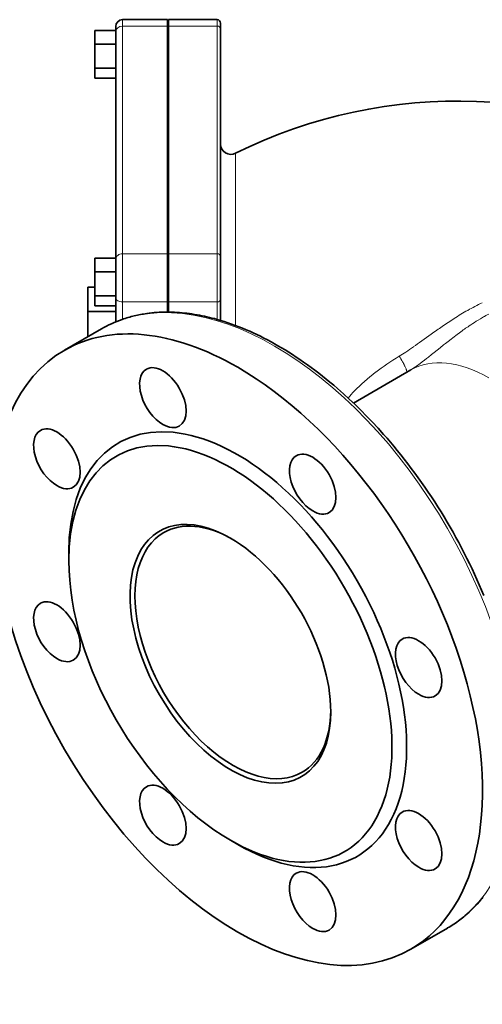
# Model space of a CAD drawing. Extents: x 1691 to 2227, y 281 to 779.
# Tile 8 of 9: x 2057 to 2124, y 623 to 765. Entities that reach past the tile are written whole.
import ezdxf

# ---------------------------------------------------------------- set-up
doc = ezdxf.new("R2010")
doc.units = 0

msp = doc.modelspace()

# ---------------------------------------------------------------- linework, layer by layer
at = {"color": 7, "lineweight": 13, "ltscale": 0.045877}
for p, q in [((2071.68, 763.93), (2071.68, 764.85)), ((2085.33, 764.85), (2085.33, 763.93))]:
    msp.add_line(p, q, dxfattribs=at)
at = {"color": 7, "lineweight": 35, "ltscale": 0.325}
msp.add_line((2078.18, 764.85), (2071.68, 764.85), dxfattribs=at)
at = {"color": 7, "lineweight": 35, "ltscale": 0.045877}
for p, q in [((2078.18, 764.85), (2078.18, 763.93)), ((2078.33, 763.93), (2078.33, 764.85))]:
    msp.add_line(p, q, dxfattribs=at)
at = {"color": 7, "lineweight": 35, "ltscale": 0.35}
msp.add_line((2078.33, 764.85), (2085.33, 764.85), dxfattribs=at)
at = {"color": 7, "lineweight": 35, "ltscale": 0.041287}
msp.add_line((2085.83, 763.52), (2085.83, 764.35), dxfattribs=at)
at = {"color": 7, "lineweight": 35, "ltscale": 0.1}
for p, q in [((2067.68, 763.3), (2067.68, 761.3)), ((2067.68, 730.39), (2067.68, 728.39))]:
    msp.add_line(p, q, dxfattribs=at)
at = {"color": 7, "lineweight": 35, "ltscale": 0.15}
for p, q in [((2067.68, 763.3), (2070.68, 763.3)), ((2067.68, 761.3), (2070.68, 761.3)), ((2067.68, 757.85), (2070.68, 757.85)), ((2067.68, 756.4), (2070.68, 756.4)), ((2067.68, 730.39), (2070.68, 730.39)), ((2067.68, 728.39), (2070.68, 728.39)), ((2067.68, 724.94), (2070.68, 724.94)), ((2067.68, 723.49), (2070.68, 723.49))]:
    msp.add_line(p, q, dxfattribs=at)
at = {"color": 7, "lineweight": 35, "ltscale": 0.000134}
msp.add_line((2070.68, 763.84), (2070.68, 763.85), dxfattribs=at)
at = {"color": 7, "lineweight": 35, "ltscale": 0.00553}
msp.add_line((2070.68, 763.73), (2070.68, 763.84), dxfattribs=at)
at = {"color": 7, "lineweight": 35, "ltscale": 0.012752}
msp.add_line((2070.68, 763.48), (2070.68, 763.73), dxfattribs=at)
at = {"color": 7, "lineweight": 35, "ltscale": 0.018288}
msp.add_line((2070.68, 763.11), (2070.68, 763.48), dxfattribs=at)
at = {"color": 7, "lineweight": 35}
for p, q in [((2070.68, 730.2), (2070.68, 763.11)), ((2078.18, 763.93), (2078.18, 731.02)), ((2078.33, 763.93), (2078.33, 731.02)), ((2085.83, 763.52), (2085.83, 730.61))]:
    msp.add_line(p, q, dxfattribs=at)
at = {"color": 7, "lineweight": 13, "ltscale": 0.325}
for p, q in [((2071.68, 763.93), (2078.18, 763.93)), ((2078.18, 731.02), (2071.68, 731.02)), ((2071.68, 724.05), (2078.18, 724.05))]:
    msp.add_line(p, q, dxfattribs=at)
at = {"color": 7, "lineweight": 13}
for p, q in [((2071.68, 731.02), (2071.68, 763.93)), ((2085.33, 763.93), (2085.33, 731.02)), ((2088, 720.64), (2088, 745.53))]:
    msp.add_line(p, q, dxfattribs=at)
at = {"color": 7, "lineweight": 13, "ltscale": 0.35}
for p, q in [((2078.33, 763.93), (2085.33, 763.93)), ((2085.33, 731.02), (2078.33, 731.02)), ((2078.33, 724.05), (2085.33, 724.05))]:
    msp.add_line(p, q, dxfattribs=at)
at = {"color": 7, "lineweight": 35, "ltscale": 0.0075}
for p, q in [((2078.33, 762.35), (2078.18, 762.35)), ((2078.33, 757.35), (2078.18, 757.35)), ((2078.33, 729.44), (2078.18, 729.44)), ((2078.33, 724.44), (2078.18, 724.44))]:
    msp.add_line(p, q, dxfattribs=at)
at = {"color": 7, "lineweight": 35, "ltscale": 0.172475}
for p, q in [((2067.68, 761.3), (2067.68, 757.85)), ((2067.68, 728.39), (2067.68, 724.94))]:
    msp.add_line(p, q, dxfattribs=at)
at = {"color": 7, "lineweight": 35, "ltscale": 0.072473}
for p, q in [((2067.68, 757.85), (2067.68, 756.4)), ((2067.68, 724.94), (2067.68, 723.49))]:
    msp.add_line(p, q, dxfattribs=at)
at = {"color": 7, "lineweight": 35, "ltscale": 0.007498}
msp.add_line((2078.33, 743.12), (2078.18, 743.12), dxfattribs=at)
at = {"color": 7, "lineweight": 35, "ltscale": 0.02374}
msp.add_line((2070.68, 729.73), (2070.68, 730.2), dxfattribs=at)
at = {"color": 7, "lineweight": 13, "ltscale": 0.348462}
for p, q in [((2071.68, 724.05), (2071.68, 731.02)), ((2085.33, 731.02), (2085.33, 724.05))]:
    msp.add_line(p, q, dxfattribs=at)
at = {"color": 7, "lineweight": 35, "ltscale": 0.348462}
for p, q in [((2078.18, 731.02), (2078.18, 724.05)), ((2078.33, 724.05), (2078.33, 731.02))]:
    msp.add_line(p, q, dxfattribs=at)
at = {"color": 7, "lineweight": 35, "ltscale": 0.313615}
msp.add_line((2085.83, 724.34), (2085.83, 730.61), dxfattribs=at)
at = {"color": 7, "lineweight": 35, "ltscale": 0.030232}
msp.add_line((2070.68, 729.12), (2070.68, 729.73), dxfattribs=at)
at = {"color": 7, "lineweight": 35, "ltscale": 0.035835}
msp.add_line((2070.68, 728.41), (2070.68, 729.12), dxfattribs=at)
at = {"color": 7, "lineweight": 35, "ltscale": 0.080779}
msp.add_line((2070.68, 726.79), (2070.68, 728.41), dxfattribs=at)
at = {"color": 7, "lineweight": 35, "ltscale": 0.175}
msp.add_line((2066.68, 722.66), (2066.68, 726.16), dxfattribs=at)
at = {"color": 7, "lineweight": 35, "ltscale": 0.049998}
msp.add_line((2066.68, 726.16), (2067.68, 726.16), dxfattribs=at)
at = {"color": 7, "lineweight": 35, "ltscale": 0.039964}
msp.add_line((2070.68, 725.99), (2070.68, 726.79), dxfattribs=at)
at = {"color": 7, "lineweight": 35, "ltscale": 0.036574}
msp.add_line((2070.68, 725.26), (2070.68, 725.99), dxfattribs=at)
at = {"color": 7, "lineweight": 35, "ltscale": 0.031645}
msp.add_line((2070.68, 724.63), (2070.68, 725.26), dxfattribs=at)
at = {"color": 7, "lineweight": 35, "ltscale": 0.173264}
msp.add_line((2070.68, 721.16), (2070.68, 724.63), dxfattribs=at)
at = {"color": 7, "lineweight": 13, "ltscale": 0.125484}
msp.add_line((2071.68, 721.54), (2071.68, 724.05), dxfattribs=at)
at = {"color": 7, "lineweight": 35, "ltscale": 0.073633}
msp.add_line((2078.18, 722.58), (2078.18, 724.05), dxfattribs=at)
at = {"color": 7, "lineweight": 35, "ltscale": 0.07368}
msp.add_line((2078.33, 722.58), (2078.33, 724.05), dxfattribs=at)
at = {"color": 7, "lineweight": 13, "ltscale": 0.1265}
msp.add_line((2085.33, 724.05), (2085.33, 721.52), dxfattribs=at)
at = {"color": 7, "lineweight": 35, "ltscale": 0.148233}
msp.add_line((2085.83, 724.34), (2085.83, 721.37), dxfattribs=at)
at = {"color": 7, "lineweight": 35, "ltscale": 0.2}
msp.add_line((2066.68, 722.66), (2070.68, 722.66), dxfattribs=at)
at = {"color": 7, "lineweight": 35, "ltscale": 0.181497}
msp.add_line((2066.68, 719.03), (2066.68, 722.66), dxfattribs=at)
at = {"color": 7, "lineweight": 35, "ltscale": 0.306185}
msp.add_line((2068.62, 720.15), (2063.31, 717.09), dxfattribs=at)
at = {"color": 7, "lineweight": 13, "ltscale": 0.084929}
msp.add_line((2114.88, 718.41), (2116.26, 719.4), dxfattribs=at)
at = {"color": 7, "lineweight": 35, "ltscale": 0.478581}
msp.add_line((2113.32, 714.21), (2105.03, 709.42), dxfattribs=at)
at = {"color": 7, "lineweight": 35, "ltscale": 0.000681}
msp.add_line((2113.32, 714.21), (2113.33, 714.21), dxfattribs=at)
at = {"color": 7, "lineweight": 35, "ltscale": 0.061238}
for p, q in [((2063.92, 686.64), (2063.92, 687.87)), ((2087.25, 646.23), (2088.31, 645.62))]:
    msp.add_line(p, q, dxfattribs=at)
at = {"color": 7, "lineweight": 35, "ltscale": 0.306187}
msp.add_line((2118.62, 633.54), (2113.31, 630.48), dxfattribs=at)
at = {"color": 7, "lineweight": 35}
for points in [[(2094.12, 717.72), (2093.62, 718), (2093.12, 718.28), (2092.61, 718.55), (2092.1, 718.82), (2091.59, 719.08), (2091.08, 719.33), (2090.56, 719.57), (2090.04, 719.8), (2089.52, 720.03), (2089, 720.25), (2088.47, 720.46), (2087.94, 720.66), (2087.42, 720.85), (2086.89, 721.04), (2086.36, 721.21), (2085.82, 721.37), (2085.29, 721.53), (2084.93, 721.63), (2084.57, 721.72), (2084.21, 721.81), (2083.85, 721.9), (2083.49, 721.98), (2083.13, 722.05), (2082.77, 722.12), (2082.41, 722.19), (2082.06, 722.25), (2081.7, 722.31), (2081.34, 722.36), (2080.98, 722.4), (2080.62, 722.44), (2080.26, 722.48), (2079.91, 722.51), (2079.55, 722.53), (2079.18, 722.55), (2078.81, 722.57), (2078.44, 722.58), (2078.07, 722.58), (2077.7, 722.57), (2077.33, 722.56), (2076.97, 722.55), (2076.6, 722.52), (2076.24, 722.5), (2075.88, 722.46), (2075.53, 722.42), (2075.17, 722.37), (2074.94, 722.34), (2074.71, 722.3), (2074.49, 722.27), (2074.26, 722.22), (2074.03, 722.18), (2073.81, 722.13), (2073.59, 722.08), (2073.36, 722.03), (2073.14, 721.98), (2072.92, 721.92), (2072.7, 721.86), (2072.48, 721.8), (2072.27, 721.73), (2072.05, 721.66), (2071.83, 721.59), (2071.62, 721.52), (2071.23, 721.38), (2070.84, 721.23), (2070.46, 721.07), (2070.08, 720.9), (2069.71, 720.73), (2069.34, 720.54), (2068.98, 720.35), (2068.62, 720.15)], [(2123.86, 681.62), (2123.54, 682.39), (2123.2, 683.16), (2122.86, 683.92), (2122.51, 684.69), (2122.15, 685.46), (2121.79, 686.22), (2121.41, 686.98), (2121.03, 687.74), (2120.63, 688.5), (2120.23, 689.25), (2119.82, 690), (2119.41, 690.75), (2118.98, 691.49), (2118.55, 692.23), (2118.11, 692.96), (2117.67, 693.69), (2117.21, 694.42), (2116.76, 695.14), (2116.29, 695.85), (2115.82, 696.56), (2115.34, 697.26), (2114.86, 697.95), (2114.37, 698.64), (2113.88, 699.31), (2113.38, 699.99), (2112.87, 700.65), (2112.36, 701.31), (2111.85, 701.95), (2111.34, 702.59), (2110.85, 703.18), (2110.37, 703.76), (2109.88, 704.33), (2109.38, 704.89), (2108.57, 705.8), (2107.74, 706.69), (2106.92, 707.55), (2106.08, 708.4), (2105.25, 709.21), (2104.41, 710.01), (2103.57, 710.77), (2102.73, 711.52), (2102.18, 711.99), (2101.63, 712.45), (2101.09, 712.89), (2100.54, 713.33), (2100, 713.76), (2099.45, 714.17), (2098.91, 714.57), (2098.37, 714.97), (2097.83, 715.35), (2097.29, 715.72), (2096.76, 716.08), (2096.22, 716.43), (2095.7, 716.77), (2095.17, 717.1), (2094.64, 717.41), (2094.12, 717.72)], [(2123.73, 638), (2123.59, 637.81), (2123.44, 637.63), (2123.17, 637.32), (2122.89, 637.01), (2122.61, 636.71), (2122.33, 636.41), (2122.03, 636.12), (2121.74, 635.84), (2121.43, 635.57), (2121.12, 635.3), (2120.95, 635.16), (2120.77, 635.01), (2120.59, 634.87), (2120.4, 634.73), (2120.19, 634.57), (2119.97, 634.41), (2119.75, 634.26), (2119.53, 634.11), (2119.3, 633.96), (2119.08, 633.82), (2118.85, 633.68), (2118.62, 633.55)]]:
    msp.add_lwpolyline(points, dxfattribs=at)
at = {"color": 7, "lineweight": 13}
for points in [[(2121.06, 720.11), (2121.23, 720.23), (2121.4, 720.35), (2121.57, 720.46), (2121.73, 720.58), (2121.99, 720.75), (2122.25, 720.92), (2122.51, 721.09), (2122.77, 721.25), (2123.06, 721.43), (2123.36, 721.61), (2123.66, 721.79), (2123.81, 721.87), (2123.96, 721.96), (2124.16, 722.07), (2124.36, 722.19), (2124.57, 722.3)], [(2113.33, 714.21), (2113.55, 714.36), (2113.76, 714.51), (2113.98, 714.66), (2114.14, 714.78), (2114.31, 714.9), (2114.47, 715.02), (2114.64, 715.14), (2114.97, 715.39), (2115.3, 715.65), (2115.57, 715.86), (2115.84, 716.07), (2116.3, 716.43), (2116.68, 716.74), (2117.11, 717.08), (2117.54, 717.43), (2118.04, 717.83), (2118.3, 718.03), (2118.71, 718.35), (2119.14, 718.68), (2119.36, 718.85), (2119.58, 719.02), (2119.79, 719.18), (2120, 719.34), (2120.35, 719.6), (2120.53, 719.73), (2120.72, 719.87), (2120.89, 719.99), (2121.06, 720.11)], [(2111.64, 716.2), (2111.76, 716), (2111.88, 715.8), (2112, 715.6), (2112.06, 715.5), (2112.12, 715.4), (2112.19, 715.27), (2112.26, 715.13), (2112.33, 715), (2112.37, 714.91), (2112.41, 714.82), (2112.45, 714.75), (2112.49, 714.67), (2112.53, 714.56), (2112.58, 714.46), (2112.62, 714.36), (2112.65, 714.26), (2112.67, 714.21), (2112.68, 714.16), (2112.69, 714.12), (2112.7, 714.08), (2112.72, 714.01), (2112.72, 713.98), (2112.73, 713.95), (2112.73, 713.92), (2112.73, 713.89), (2112.72, 713.86)]]:
    msp.add_lwpolyline(points, dxfattribs=at)
at = {"color": 7, "lineweight": 35}
for centre, radius, start, end in [((2071.68, 763.85), 1, 90, 179.9981), ((2085.33, 764.35), 0.5, 0, 90), ((2120.1, 681.09), 72, 59.2635, 116.4819), ((2087.33, 746.87), 1.5, 180.1092, 296.4695)]:
    msp.add_arc(centre, radius, start, end, dxfattribs=at)
at = {"color": 7, "lineweight": 13}
for centre, radius, start, end in [((2138.64, 692.68), 34.67, 115.6497, 119.5817), ((2152.06, 670.82), 60.33, 122.5662, 124.5678), ((2143.03, 684.95), 43.56, 119.5836, 122.5667), ((2177.61, 633.76), 105.34, 124.5761, 125.6155), ((2083.53, 760.38), 52.38, 303.7074, 305.1312), ((2033.91, 830.8), 138.52, 305.153, 305.7697), ((2095.94, 741.78), 30.02, 301.5283, 303.6984), ((2120.22, 696.67), 20.9, 135.976, 139.8177)]:
    msp.add_arc(centre, radius, start, end, dxfattribs=at)
for centre, major_axis, ratio, start_param, end_param in [((2071.68, 763.11), (-1, 0), 0.816497, 4.712389, 6.283185), ((2085.33, 763.52), (-0.5, 0), 0.816497, 3.141593, 4.712389), ((2071.68, 730.2), (1, 0), 0.816497, 1.570794, 3.141593), ((2085.33, 730.61), (0.5, 0), 0.816497, 6.283185, 7.853982), ((2093.62, 676.85), (-25, 43.3), 0.57735, 3.141593, 6.283156), ((2071.68, 724.63), (-1, 0), 0.57735, 6.283185, 7.853982), ((2085.33, 724.34), (-0.5, 0), 0.57735, 1.570796, 3.141593), ((2173.94, 703.91), (72.88, 1.71), 0.358357, 2.587614, 2.685506), ((2124.57, 694.72), (11.25, -19.49), 0.57735, 2.356194, 3.141596), ((2179.08, 703.02), (78.09, 0.85), 0.351108, 2.703735, 2.808344)]:
    msp.add_ellipse(centre, major_axis=major_axis, ratio=ratio, start_param=start_param, end_param=end_param, dxfattribs=at)
at = {"color": 7, "lineweight": 35}
for centre, major_axis, start_param, end_param in [((2088.31, 673.78), (25, -43.3), 2.356194, 3.141553), ((2088.31, 673.78), (25, -43.3), 3.141553, 6.283145), ((2077.49, 710.21), (-2.38, 4.11), 3.141593, 6.283185), ((2088.31, 673.78), (25, -43.3), 6.283145, 8.63938), ((2077.49, 710.21), (-2.38, 4.11), 0, 2.356194), ((2062.18, 701.37), (-2.38, 4.11), 3.141593, 6.283185), ((2088.31, 673.78), (17.25, -29.88), 5.497787, 10.210176), ((2077.49, 710.21), (-2.38, 4.11), 2.356194, 3.141593), ((2062.18, 701.37), (-2.38, 4.11), 6.283185, 8.63938), ((2087.25, 673.17), (16.5, -28.58), 5.497787, 10.210176), ((2099.14, 697.71), (-2.38, 4.11), 0, 2.356194), ((2099.14, 697.71), (-2.38, 4.11), 3.141593, 6.283185), ((2062.18, 701.37), (-2.38, 4.11), 2.356194, 3.141593), ((2087.25, 673.17), (10.25, -17.75), 2.356194, 7.068583), ((2099.14, 697.71), (-2.38, 4.11), 2.356194, 3.141593), ((2087.61, 673.38), (-10, 17.32), 5.511304, 6.283145), ((2087.61, 673.38), (-10, 17.32), 6.283145, 9.424738), ((2087.25, 673.17), (10.25, -17.75), 0.785398, 2.356194), ((2087.25, 673.17), (16.5, -28.58), 3.926991, 5.497787), ((2062.18, 676.37), (-2.38, 4.11), 6.283185, 8.63938), ((2062.18, 676.37), (-2.38, 4.11), 3.141593, 6.283185), ((2114.44, 671.2), (-2.38, 4.11), 6.283185, 8.63938), ((2114.44, 671.2), (-2.38, 4.11), 3.141593, 6.283185), ((2062.18, 676.37), (-2.38, 4.11), 2.356194, 3.141593), ((2114.44, 671.2), (-2.38, 4.11), 2.356194, 3.141593), ((2087.61, 673.38), (-10, 17.32), 3.141553, 3.913476), ((2077.49, 649.86), (-2.38, 4.11), 0, 2.356194), ((2077.49, 649.86), (-2.38, 4.11), 3.141593, 6.283185), ((2114.44, 646.2), (-2.38, 4.11), 3.141593, 6.283185), ((2114.44, 646.2), (-2.38, 4.11), 6.283185, 8.63938), ((2077.49, 649.86), (-2.38, 4.11), 2.356194, 3.141593), ((2099.14, 637.36), (-2.38, 4.11), 3.141593, 6.283185), ((2114.44, 646.2), (-2.38, 4.11), 2.356194, 3.141593), ((2099.14, 637.36), (-2.38, 4.11), 0, 2.356194), ((2099.14, 637.36), (-2.38, 4.11), 2.356194, 3.141593)]:
    msp.add_ellipse(centre, major_axis=major_axis, ratio=0.57735, start_param=start_param, end_param=end_param, dxfattribs=at)

doc.saveas('drawing.dxf')
